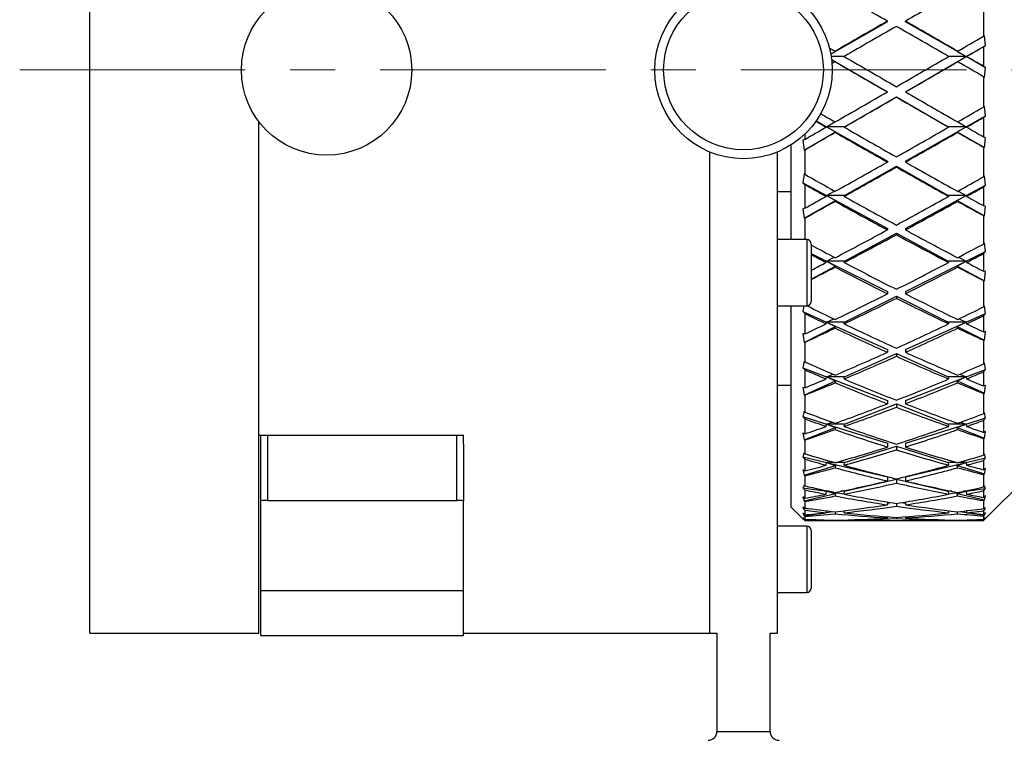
# Model space of a CAD drawing. Header units: inches. Extents: x 1.2 to 20.6, y 1.1 to 16.7.
# Tile 14 of 16: x 16.5 to 18.7, y 7.6 to 9.2. Entities that reach past the tile are written whole.
import ezdxf

# ---------------------------------------------------------------- set-up
doc = ezdxf.new("R2010")
doc.units = ezdxf.units.IN
doc.header["$MEASUREMENT"] = 0
doc.linetypes.add('CENTERX2', pattern=[0.8, 0.5, -0.1, 0.1, -0.1])
doc.layers.add('SLD-0', color=7, linetype='Continuous')

msp = doc.modelspace()

# ---------------------------------------------------------------- linework, layer by layer
at = {"color": 7, "linetype": 'Continuous', "lineweight": 25}
for p, q in [((16.6236, 9.1286), (16.6236, 10.3786)), ((18.6058, 9.2703), (18.6058, 9.2032)), ((18.3927, 9.2357), (18.2672, 9.1637)), ((18.3927, 9.2357), (18.3927, 9.2368)), ((18.4327, 9.2357), (18.4327, 9.2368)), ((18.5676, 9.1583), (18.4327, 9.2357)), ((18.608, 9.2046), (18.6058, 9.2032)), ((18.6105, 9.183), (18.608, 9.2046)), ((18.5676, 9.1583), (18.6105, 9.183)), ((18.6058, 9.18), (18.6105, 9.183)), ((18.6058, 9.18), (18.6058, 9.1369)), ((18.2672, 9.1638), (18.2776, 9.1699)), ((18.2971, 9.1583), (18.2682, 9.1583)), ((18.2776, 9.1699), (18.2768, 9.1701)), ((18.4327, 9.0804), (18.5676, 9.1583)), ((18.5676, 9.1583), (18.5282, 9.1583)), ((18.5486, 9.1701), (18.5478, 9.1699)), ((18.5478, 9.1699), (18.5676, 9.1583)), ((18.5478, 9.1467), (18.5676, 9.1583)), ((18.5676, 9.1583), (18.5686, 9.1585)), ((18.6105, 9.1337), (18.5676, 9.1583)), ((18.269, 9.1518), (18.3927, 9.0804)), ((18.269, 9.1517), (18.2776, 9.1467)), ((18.2776, 9.1467), (18.2768, 9.1469)), ((18.5486, 9.1469), (18.5478, 9.1467)), ((18.6105, 9.1337), (18.6058, 9.1369)), ((18.608, 9.1121), (18.6105, 9.1337)), ((16.6236, 7.8786), (16.6236, 9.1286)), ((18.6058, 9.1137), (18.6058, 9.0463)), ((18.6058, 9.1137), (18.608, 9.1121)), ((18.2977, 9.0026), (18.4127, 9.0689)), ((18.3927, 9.0804), (18.3927, 9.08)), ((18.4127, 9.0689), (18.5276, 9.0026)), ((18.4127, 9.0689), (18.4127, 9.0684)), ((18.4327, 9.0804), (18.4327, 9.08)), ((18.608, 9.0481), (18.6058, 9.0463)), ((18.6105, 9.0269), (18.608, 9.0481)), ((18.5676, 9.0026), (18.6105, 9.0269)), ((18.6058, 9.0232), (18.6105, 9.0269)), ((18.6058, 9.0232), (18.6058, 8.9804)), ((16.9986, 7.8786), (16.9986, 9.0136)), ((16.9986, 8.3185), (16.9986, 9.0136)), ((18.2348, 9.0156), (18.2577, 9.0026)), ((18.2568, 9.0017), (18.2577, 9.0026)), ((18.2577, 9.0026), (18.2765, 9.0134)), ((18.2977, 9.0026), (18.2577, 9.0026)), ((18.2577, 9.0026), (18.2776, 8.991)), ((18.2577, 9.0026), (18.3927, 8.9264)), ((18.2968, 9.0017), (18.2977, 9.0026)), ((18.4327, 8.9264), (18.5676, 9.0026)), ((18.5676, 9.0026), (18.5276, 9.0026)), ((18.5276, 9.0026), (18.5286, 9.0017)), ((18.5478, 8.991), (18.5676, 9.0026)), ((18.5488, 9.0134), (18.5676, 9.0026)), ((18.5676, 9.0026), (18.5686, 9.0017)), ((18.208, 8.9509), (18.2776, 8.991)), ((18.2096, 8.9863), (18.2096, 8.9746)), ((18.2776, 8.991), (18.2768, 8.9903)), ((18.5486, 8.9903), (18.5478, 8.991)), ((18.5478, 8.991), (18.608, 8.9563)), ((18.6105, 8.9779), (18.6058, 8.9804)), ((18.608, 8.9563), (18.6105, 8.9779)), ((18.1796, 8.7522), (18.1796, 8.9627)), ((18.2096, 8.9746), (18.2054, 8.9725)), ((18.2054, 8.9725), (18.208, 8.9509)), ((18.6058, 8.9574), (18.6058, 8.8914)), ((18.6058, 8.9574), (18.608, 8.9563)), ((17.9986, 7.8786), (17.9986, 8.9466)), ((18.1486, 7.8786), (18.1486, 8.9466)), ((18.208, 8.9509), (18.2096, 8.9517)), ((18.2096, 8.9517), (18.2096, 8.8971)), ((18.2977, 8.8501), (18.4127, 8.9151)), ((18.3927, 8.9264), (18.3927, 8.9243)), ((18.4127, 8.9151), (18.5276, 8.8501)), ((18.4127, 8.9151), (18.4127, 8.913)), ((18.4327, 8.9264), (18.4327, 8.9243)), ((18.208, 8.8985), (18.2054, 8.8783)), ((18.2096, 8.8971), (18.208, 8.8985)), ((18.608, 8.8935), (18.6058, 8.8914)), ((18.6105, 8.8732), (18.608, 8.8935)), ((18.2054, 8.8783), (18.2096, 8.8745)), ((18.2054, 8.8783), (18.2577, 8.8501)), ((18.2096, 8.8745), (18.2096, 8.822)), ((18.5676, 8.8501), (18.6105, 8.8732)), ((18.6058, 8.8689), (18.6105, 8.8732)), ((18.6058, 8.8689), (18.6058, 8.8275)), ((18.1486, 8.8593), (18.1796, 8.8593)), ((18.2568, 8.8481), (18.2577, 8.8501)), ((18.2577, 8.8501), (18.2757, 8.8599)), ((18.2977, 8.8501), (18.2577, 8.8501)), ((18.2577, 8.8501), (18.2776, 8.8387)), ((18.2577, 8.8501), (18.3927, 8.7772)), ((18.2968, 8.8481), (18.2977, 8.8501)), ((18.4327, 8.7772), (18.5676, 8.8501)), ((18.5676, 8.8501), (18.5276, 8.8501)), ((18.5276, 8.8501), (18.5286, 8.8481)), ((18.5478, 8.8387), (18.5676, 8.8501)), ((18.5497, 8.8599), (18.5676, 8.8501)), ((18.5676, 8.8501), (18.5686, 8.8481)), ((18.208, 8.7994), (18.2776, 8.8387)), ((18.2776, 8.8387), (18.2768, 8.837)), ((18.5486, 8.837), (18.5478, 8.8387)), ((18.5478, 8.8387), (18.608, 8.8046)), ((18.6105, 8.8259), (18.6058, 8.8275)), ((18.608, 8.8046), (18.6105, 8.8259)), ((18.2096, 8.822), (18.2054, 8.8205)), ((18.2054, 8.8205), (18.208, 8.7994)), ((18.6058, 8.8054), (18.6058, 8.7424)), ((18.6058, 8.8054), (18.608, 8.8046)), ((18.208, 8.7994), (18.2096, 8.7999)), ((18.2096, 8.7999), (18.2096, 8.7522)), ((18.2977, 8.7044), (18.4127, 8.7664)), ((18.3927, 8.7772), (18.3927, 8.7737)), ((18.4127, 8.7664), (18.5276, 8.7044)), ((18.4127, 8.7664), (18.4127, 8.7629)), ((18.4327, 8.7772), (18.4327, 8.7737)), ((18.2139, 8.7522), (18.1486, 8.7522)), ((18.2139, 8.7522), (18.2139, 8.605)), ((18.2238, 8.7424), (18.2238, 8.6148)), ((18.608, 8.7447), (18.6058, 8.7424)), ((18.6105, 8.7259), (18.608, 8.7447)), ((18.2238, 8.7214), (18.2577, 8.7044)), ((18.5676, 8.7044), (18.6105, 8.7259)), ((18.6058, 8.721), (18.6105, 8.7259)), ((18.6058, 8.721), (18.6058, 8.682)), ((18.2238, 8.6645), (18.2776, 8.6935)), ((18.2568, 8.7014), (18.2577, 8.7044)), ((18.2577, 8.7044), (18.2747, 8.713)), ((18.2977, 8.7044), (18.2577, 8.7044)), ((18.2577, 8.7044), (18.2776, 8.6935)), ((18.2577, 8.7044), (18.3927, 8.6368)), ((18.2776, 8.6935), (18.2768, 8.691)), ((18.2968, 8.7014), (18.2977, 8.7044)), ((18.4327, 8.6368), (18.5676, 8.7044)), ((18.5676, 8.7044), (18.5276, 8.7044)), ((18.5276, 8.7044), (18.5286, 8.7014)), ((18.5478, 8.6935), (18.5676, 8.7044)), ((18.5486, 8.691), (18.5478, 8.6935)), ((18.5478, 8.6935), (18.608, 8.661)), ((18.5506, 8.713), (18.5676, 8.7044)), ((18.5676, 8.7044), (18.5686, 8.7014)), ((18.6105, 8.6813), (18.6058, 8.682)), ((18.608, 8.661), (18.6105, 8.6813)), ((18.6058, 8.6613), (18.6058, 8.6028)), ((18.6058, 8.6613), (18.608, 8.661)), ((18.3927, 8.6368), (18.3927, 8.6318)), ((18.4327, 8.6368), (18.4327, 8.6318)), ((18.2977, 8.5692), (18.4127, 8.6268)), ((18.4127, 8.6268), (18.5276, 8.5692)), ((18.4127, 8.6268), (18.4127, 8.6218)), ((18.1486, 8.605), (18.2139, 8.605)), ((18.1796, 8.1586), (18.1796, 8.605)), ((18.2073, 8.605), (18.2054, 8.5927)), ((18.2054, 8.5927), (18.2096, 8.5881)), ((18.2054, 8.5927), (18.2577, 8.5692)), ((18.2096, 8.5881), (18.2096, 8.5428)), ((18.5676, 8.5692), (18.6105, 8.5884)), ((18.608, 8.6053), (18.6058, 8.6028)), ((18.6058, 8.5832), (18.6105, 8.5884)), ((18.6105, 8.5884), (18.608, 8.6053)), ((18.2568, 8.5652), (18.2577, 8.5692)), ((18.2577, 8.5692), (18.2736, 8.5764)), ((18.2977, 8.5692), (18.2577, 8.5692)), ((18.2577, 8.5692), (18.2776, 8.5591)), ((18.2577, 8.5692), (18.3927, 8.5084)), ((18.2968, 8.5652), (18.2977, 8.5692)), ((18.4327, 8.5084), (18.5676, 8.5692)), ((18.5676, 8.5692), (18.5276, 8.5692)), ((18.5276, 8.5692), (18.5286, 8.5652)), ((18.5478, 8.5591), (18.5676, 8.5692)), ((18.5517, 8.5764), (18.5676, 8.5692)), ((18.5676, 8.5692), (18.5686, 8.5652)), ((18.6058, 8.5832), (18.6058, 8.5475)), ((18.2096, 8.5428), (18.2054, 8.543)), ((18.2054, 8.543), (18.208, 8.5242)), ((18.208, 8.5242), (18.2776, 8.5591)), ((18.2776, 8.5591), (18.2768, 8.5557)), ((18.5486, 8.5557), (18.5478, 8.5591)), ((18.5478, 8.5591), (18.608, 8.5289)), ((18.6105, 8.5477), (18.6058, 8.5475)), ((18.608, 8.5289), (18.6105, 8.5477)), ((18.208, 8.5242), (18.2096, 8.5241)), ((18.2096, 8.5241), (18.2096, 8.4807)), ((18.6058, 8.5288), (18.608, 8.5289)), ((18.6058, 8.5288), (18.6058, 8.4762)), ((18.2977, 8.4477), (18.4127, 8.4994)), ((18.3927, 8.5084), (18.3927, 8.5022)), ((18.4127, 8.4994), (18.5276, 8.4477)), ((18.4127, 8.4994), (18.4127, 8.4932)), ((18.4327, 8.5084), (18.4327, 8.5022)), ((18.208, 8.4825), (18.2054, 8.468)), ((18.2096, 8.4807), (18.208, 8.4825)), ((18.608, 8.4789), (18.6058, 8.4762)), ((18.6105, 8.4643), (18.608, 8.4789)), ((18.2054, 8.468), (18.2096, 8.4631)), ((18.2054, 8.468), (18.2577, 8.4477)), ((18.2096, 8.4631), (18.2096, 8.4233)), ((18.2577, 8.4477), (18.2722, 8.4534)), ((18.5532, 8.4534), (18.5676, 8.4477)), ((18.5676, 8.4477), (18.6105, 8.4643)), ((18.6058, 8.4588), (18.6105, 8.4643)), ((18.6058, 8.4588), (18.6058, 8.4274)), ((18.208, 8.4073), (18.2776, 8.4386)), ((18.2568, 8.4429), (18.2577, 8.4477)), ((18.2977, 8.4477), (18.2577, 8.4477)), ((18.2577, 8.4477), (18.3927, 8.3953)), ((18.2577, 8.4477), (18.2776, 8.4386)), ((18.2776, 8.4386), (18.2768, 8.4345)), ((18.2968, 8.4429), (18.2977, 8.4477)), ((18.4327, 8.3953), (18.5676, 8.4477)), ((18.5676, 8.4477), (18.5276, 8.4477)), ((18.5276, 8.4477), (18.5286, 8.4429)), ((18.5478, 8.4386), (18.5676, 8.4477)), ((18.5478, 8.4386), (18.608, 8.4115)), ((18.5486, 8.4345), (18.5478, 8.4386)), ((18.5676, 8.4477), (18.5686, 8.4429)), ((18.1796, 8.4286), (18.1486, 8.4286)), ((18.2096, 8.4233), (18.2054, 8.4242)), ((18.2054, 8.4242), (18.208, 8.4073)), ((18.6105, 8.4284), (18.6058, 8.4274)), ((18.6058, 8.411), (18.608, 8.4115)), ((18.6058, 8.411), (18.6058, 8.3657)), ((18.608, 8.4115), (18.6105, 8.4284)), ((18.208, 8.4073), (18.2096, 8.407)), ((18.2096, 8.407), (18.2096, 8.3695)), ((18.2977, 8.343), (18.4127, 8.3876)), ((18.3927, 8.3953), (18.3927, 8.3879)), ((18.4127, 8.3876), (18.5276, 8.343)), ((18.4127, 8.3876), (18.4127, 8.3802)), ((18.4327, 8.3953), (18.4327, 8.3879)), ((18.208, 8.3714), (18.2054, 8.3595)), ((18.2096, 8.3695), (18.208, 8.3714)), ((18.608, 8.3684), (18.6058, 8.3657)), ((18.6105, 8.3565), (18.608, 8.3684)), ((18.2054, 8.3595), (18.2096, 8.3545)), ((18.2054, 8.3595), (18.2577, 8.343)), ((18.2096, 8.3545), (18.2096, 8.321)), ((18.2577, 8.343), (18.2702, 8.347)), ((18.5551, 8.347), (18.5676, 8.343)), ((18.5676, 8.343), (18.6105, 8.3565)), ((18.6058, 8.3509), (18.6105, 8.3565)), ((18.6058, 8.3509), (18.6058, 8.3245)), ((18.2096, 8.321), (18.2054, 8.3227)), ((18.2054, 8.3227), (18.208, 8.3082)), ((18.208, 8.3082), (18.2776, 8.3352)), ((18.2568, 8.3375), (18.2577, 8.343)), ((18.2977, 8.343), (18.2577, 8.343)), ((18.2577, 8.343), (18.3927, 8.3003)), ((18.2577, 8.343), (18.2776, 8.3352)), ((18.2776, 8.3352), (18.2768, 8.3305)), ((18.2968, 8.3375), (18.2977, 8.343)), ((18.4327, 8.3003), (18.5676, 8.343)), ((18.5676, 8.343), (18.5276, 8.343)), ((18.5276, 8.343), (18.5286, 8.3375)), ((18.5478, 8.3352), (18.5676, 8.343)), ((18.5478, 8.3352), (18.608, 8.3118)), ((18.5486, 8.3305), (18.5478, 8.3352)), ((18.5676, 8.343), (18.5686, 8.3375)), ((18.6105, 8.3264), (18.6058, 8.3245)), ((18.608, 8.3118), (18.6105, 8.3264)), ((16.9986, 8.3185), (17.4526, 8.3185)), ((17.0026, 8.1724), (17.0026, 8.3185)), ((17.0176, 8.3185), (17.0176, 8.1736)), ((17.4376, 8.1736), (17.4376, 8.3185)), ((17.4526, 8.299), (17.4526, 8.3185)), ((18.208, 8.3082), (18.2096, 8.3075)), ((18.2096, 8.3075), (18.2096, 8.277)), ((18.3927, 8.3003), (18.3927, 8.2919)), ((18.4327, 8.3003), (18.4327, 8.2919)), ((18.6058, 8.3109), (18.608, 8.3118)), ((18.6058, 8.3109), (18.6058, 8.274)), ((17.4526, 8.299), (17.4526, 8.1724)), ((18.208, 8.2789), (18.2054, 8.27)), ((18.2096, 8.277), (18.208, 8.2789)), ((18.2977, 8.2576), (18.4127, 8.294)), ((18.4127, 8.294), (18.5276, 8.2576)), ((18.4127, 8.294), (18.4127, 8.2857)), ((18.2054, 8.27), (18.2096, 8.265)), ((18.2054, 8.27), (18.2577, 8.2576)), ((18.2096, 8.265), (18.2096, 8.2387)), ((18.2568, 8.2515), (18.2577, 8.2576)), ((18.2577, 8.2576), (18.2672, 8.2599)), ((18.2752, 8.2576), (18.2577, 8.2576)), ((18.2577, 8.2576), (18.3927, 8.2257)), ((18.2577, 8.2576), (18.2776, 8.2513)), ((18.2977, 8.2576), (18.2784, 8.2576)), ((18.2968, 8.2515), (18.2977, 8.2576)), ((18.4327, 8.2257), (18.5676, 8.2576)), ((18.5469, 8.2576), (18.5276, 8.2576)), ((18.5276, 8.2576), (18.5286, 8.2515)), ((18.5478, 8.2513), (18.5676, 8.2576)), ((18.5676, 8.2576), (18.5502, 8.2576)), ((18.5581, 8.2599), (18.5676, 8.2576)), ((18.5676, 8.2576), (18.6105, 8.2678)), ((18.5676, 8.2576), (18.5686, 8.2515)), ((18.608, 8.2767), (18.6058, 8.274)), ((18.6058, 8.2621), (18.6105, 8.2678)), ((18.6058, 8.2621), (18.6058, 8.2414)), ((18.6105, 8.2678), (18.608, 8.2767)), ((18.2096, 8.2387), (18.2054, 8.2411)), ((18.2054, 8.2411), (18.208, 8.2293)), ((18.208, 8.2293), (18.2776, 8.2513)), ((18.2776, 8.2513), (18.2768, 8.246)), ((18.5478, 8.2513), (18.608, 8.2322)), ((18.5486, 8.246), (18.5478, 8.2513)), ((18.6105, 8.2441), (18.6058, 8.2414)), ((18.608, 8.2322), (18.6105, 8.2441)), ((18.208, 8.2293), (18.2096, 8.2283)), ((18.2096, 8.2283), (18.2096, 8.2055)), ((18.2977, 8.1937), (18.4127, 8.2209)), ((18.3927, 8.2257), (18.3927, 8.2166)), ((18.4127, 8.2209), (18.5276, 8.1937)), ((18.4127, 8.2209), (18.4127, 8.2119)), ((18.4327, 8.2257), (18.4327, 8.2166)), ((18.6058, 8.2309), (18.608, 8.2322)), ((18.6058, 8.2309), (18.6058, 8.2032)), ((18.6099, 8.1327), (18.6996, 8.2223)), ((18.208, 8.2073), (18.2054, 8.2016)), ((18.2054, 8.2016), (18.2096, 8.1968)), ((18.2054, 8.2016), (18.2577, 8.1937)), ((18.2096, 8.2055), (18.208, 8.2073)), ((18.2096, 8.1968), (18.2096, 8.1783)), ((18.2568, 8.1872), (18.2577, 8.1937)), ((18.2577, 8.1937), (18.2615, 8.1943)), ((18.2642, 8.1937), (18.2577, 8.1937)), ((18.2577, 8.1937), (18.2969, 8.1878)), ((18.2577, 8.1937), (18.2776, 8.189)), ((18.2977, 8.1937), (18.2894, 8.1937)), ((18.2968, 8.1872), (18.2977, 8.1937)), ((18.536, 8.1937), (18.5276, 8.1937)), ((18.5276, 8.1937), (18.5286, 8.1872)), ((18.5285, 8.1878), (18.5676, 8.1937)), ((18.5478, 8.189), (18.5676, 8.1937)), ((18.5676, 8.1937), (18.5611, 8.1937)), ((18.5639, 8.1943), (18.5676, 8.1937)), ((18.5676, 8.1937), (18.6105, 8.2002)), ((18.5676, 8.1937), (18.5686, 8.1872)), ((18.608, 8.2059), (18.6058, 8.2032)), ((18.6058, 8.1947), (18.6105, 8.2002)), ((18.6058, 8.1947), (18.6058, 8.1801)), ((18.6105, 8.2002), (18.608, 8.2059)), ((17.0026, 7.9736), (17.0026, 8.1724)), ((17.0176, 8.1736), (17.4376, 8.1736)), ((17.4526, 7.9736), (17.4526, 8.1724)), ((18.2096, 8.1783), (18.2054, 8.1813)), ((18.2054, 8.1813), (18.208, 8.1725)), ((18.208, 8.1725), (18.2776, 8.189)), ((18.208, 8.1725), (18.2096, 8.1713)), ((18.2096, 8.1713), (18.2096, 8.1567)), ((18.2776, 8.189), (18.2768, 8.1833)), ((18.3927, 8.1699), (18.3927, 8.1636)), ((18.4327, 8.1699), (18.4327, 8.1636)), ((18.5478, 8.189), (18.608, 8.1747)), ((18.5486, 8.1833), (18.5478, 8.189)), ((18.6105, 8.1836), (18.6058, 8.1801)), ((18.6058, 8.173), (18.608, 8.1747)), ((18.6058, 8.173), (18.6058, 8.1553)), ((18.608, 8.1747), (18.6105, 8.1836)), ((18.1796, 8.1586), (18.2059, 8.1322)), ((18.208, 8.1584), (18.2054, 8.1561)), ((18.2054, 8.1561), (18.2096, 8.1515)), ((18.2054, 8.1561), (18.2211, 8.1551)), ((18.2096, 8.1567), (18.208, 8.1584)), ((18.2096, 8.1515), (18.2096, 8.1413)), ((18.2568, 8.146), (18.2574, 8.1505)), ((18.2569, 8.1466), (18.2714, 8.1488)), ((18.2774, 8.1483), (18.2768, 8.1439)), ((18.2958, 8.1504), (18.2974, 8.1503)), ((18.2968, 8.146), (18.2974, 8.1506)), ((18.3927, 8.1672), (18.4014, 8.1685)), ((18.4127, 8.1667), (18.4127, 8.1607)), ((18.424, 8.1685), (18.4327, 8.1672)), ((18.5279, 8.1506), (18.5286, 8.146)), ((18.528, 8.1503), (18.5296, 8.1504)), ((18.5486, 8.1439), (18.548, 8.1483)), ((18.5539, 8.1488), (18.5685, 8.1466)), ((18.568, 8.1505), (18.5686, 8.146)), ((18.6042, 8.1551), (18.6105, 8.1555)), ((18.608, 8.1578), (18.6058, 8.1553)), ((18.6058, 8.1502), (18.6105, 8.1555)), ((18.6058, 8.1502), (18.6058, 8.1422)), ((18.6105, 8.1555), (18.608, 8.1578)), ((18.2096, 8.1413), (18.2054, 8.1449)), ((18.2054, 8.1449), (18.208, 8.1392)), ((18.208, 8.1334), (18.2054, 8.1345)), ((18.2054, 8.1345), (18.2096, 8.1302)), ((18.2096, 8.1286), (18.2059, 8.1322)), ((18.208, 8.1392), (18.2434, 8.1446)), ((18.208, 8.1392), (18.2096, 8.1379)), ((18.2096, 8.1318), (18.208, 8.1334)), ((18.2096, 8.1379), (18.2096, 8.1318)), ((18.2096, 8.1302), (18.2096, 8.1286)), ((18.2452, 8.1286), (18.3085, 8.1286)), ((18.2568, 8.129), (18.2569, 8.13)), ((18.2769, 8.1294), (18.2768, 8.1287)), ((18.2968, 8.129), (18.2969, 8.13)), ((18.3485, 8.1286), (18.4769, 8.1286)), ((18.3927, 8.1372), (18.3927, 8.1344)), ((18.4127, 8.1358), (18.4127, 8.1333)), ((18.4327, 8.1372), (18.4327, 8.1344)), ((18.5169, 8.1286), (18.5801, 8.1286)), ((18.5284, 8.13), (18.5286, 8.129)), ((18.5486, 8.1287), (18.5485, 8.1294)), ((18.5684, 8.13), (18.5686, 8.129)), ((18.5819, 8.1446), (18.608, 8.1406)), ((18.6105, 8.1463), (18.6058, 8.1422)), ((18.6058, 8.1387), (18.608, 8.1406)), ((18.6058, 8.1387), (18.6058, 8.1314)), ((18.6058, 8.1299), (18.6105, 8.1348)), ((18.608, 8.1337), (18.6058, 8.1314)), ((18.6105, 8.1333), (18.6058, 8.1286)), ((18.6058, 8.1299), (18.6058, 8.1286)), ((18.608, 8.1406), (18.6105, 8.1463)), ((18.6105, 8.1348), (18.608, 8.1337)), ((18.6099, 8.1327), (18.6105, 8.1333)), ((18.2139, 8.1165), (18.1486, 8.1165)), ((18.2139, 8.1163), (18.1486, 8.1163)), ((18.2139, 8.1165), (18.2139, 8.1163)), ((18.2139, 8.1163), (18.2139, 8.0947)), ((18.2238, 8.1067), (18.2238, 8.1064)), ((18.2238, 8.1064), (18.2238, 8.0878)), ((18.2139, 8.0947), (18.2139, 7.969)), ((18.2238, 8.0878), (18.2238, 7.9789)), ((17.0026, 7.9736), (17.4526, 7.9736)), ((17.0026, 7.8736), (17.0026, 7.9736)), ((17.4526, 7.8736), (17.4526, 7.9736)), ((18.1486, 7.969), (18.2139, 7.969)), ((16.6236, 7.8786), (16.9986, 7.8786)), ((17.0026, 7.8736), (17.4526, 7.8736)), ((17.4526, 7.8786), (17.9986, 7.8786)), ((17.9986, 7.8786), (18.0145, 7.8786)), ((18.0145, 7.8786), (18.0145, 7.6609)), ((18.1326, 7.6609), (18.1326, 7.8786)), ((18.1326, 7.8786), (18.1486, 7.8786)), ((18.0145, 7.6609), (18.0283, 7.6609)), ((18.0283, 7.6609), (18.1326, 7.6609))]:
    msp.add_line(p, q, dxfattribs=at)
for centre, radius in [((17.1486, 9.1286), 0.189), ((18.0736, 9.1286), 0.1969), ((18.0736, 9.1286), 0.1772)]:
    msp.add_circle(centre, radius, dxfattribs=at)
for centre, radius, start, end in [((18.2139, 8.7424), 0.00984, 0, 90), ((18.2139, 8.6148), 0.00984, 270, 0), ((17.0176, 8.0736), 0.1, 90, 98.6269), ((17.4376, 8.0736), 0.1, 81.3731, 90), ((18.2139, 8.1067), 0.00984, 0, 90), ((18.2139, 8.1064), 0.00984, 0, 90), ((18.2139, 7.9789), 0.00984, 270, 0), ((17.9948, 7.6609), 0.0197, 270, 0), ((18.1523, 7.6609), 0.0197, 180, 270)]:
    msp.add_arc(centre, radius, start, end, dxfattribs=at)
for centre, major_axis, ratio, start_param, end_param in [((18.3927, 9.1286), (1.7314, -0.9967), 0.046971, 1.597829, 1.664785), ((18.4327, 9.1286), (1.7314, 0.9967), 0.046971, 1.476807, 1.543764), ((18.3927, 9.1286), (1.7314, 0.9967), 0.046971, 1.543764, 1.610721), ((18.4327, 9.1286), (1.7314, 0.9967), 0.046971, 1.555311, 1.622304), ((18.3927, 9.1286), (1.7314, -0.9967), 0.046971, 1.519289, 1.586281), ((18.4327, 9.1286), (1.7314, -0.9967), 0.046971, 1.530872, 1.597829), ((18.3927, 9.1286), (1.7319, 0.9993), 0.021059, 4.790361, 4.823599), ((18.4327, 9.1286), (1.7319, -0.9993), 0.021059, 4.627159, 4.634417), ((18.4327, 9.1286), (1.7319, 0.9993), 0.021059, 4.778778, 4.800359), ((18.4327, 9.1286), (1.7319, -0.9993), 0.021059, 4.646, 4.712992), ((18.3927, 9.1286), (1.7319, 0.9993), 0.021059, 4.711786, 4.778778), ((18.4327, 9.1286), (1.7314, -0.9967), 0.046971, 1.497708, 1.519289), ((18.4327, 9.1286), (1.7314, 0.9967), 0.046971, 1.633887, 1.637893), ((18.3927, 9.1286), (1.7319, -0.9993), 0.021059, 4.657583, 4.72454), ((18.4327, 9.1286), (1.7319, 0.9993), 0.021059, 4.700238, 4.767195), ((18.3927, 9.1286), (1.7314, -0.9967), 0.046971, 1.474468, 1.507706), ((18.3927, 9.1286), (1.7319, 0.9993), 0.021059, 4.633282, 4.700238), ((18.4327, 9.1286), (1.7319, 0.9993), 0.021059, 4.621699, 4.688691), ((18.3927, 9.1286), (1.7319, -0.9993), 0.021059, 4.736087, 4.803079), ((18.4327, 9.1286), (1.7319, -0.9993), 0.021059, 4.72454, 4.791496), ((18.3927, 9.1286), (1.7298, 0.988), 0.089151, 4.751634, 4.784872), ((18.4327, 9.1286), (1.7298, -0.988), 0.089151, 4.654633, 4.673144), ((18.4327, 9.1286), (1.7298, 0.988), 0.089151, 4.740051, 4.761632), ((18.3927, 9.1286), (1.7319, 0.9993), 0.021059, 4.594313, 4.621699), ((18.3927, 9.1286), (1.7298, -0.988), 0.089151, 4.67162, 4.684727), ((18.4327, 9.1286), (1.7298, -0.988), 0.089151, 4.684727, 4.75172), ((18.3927, 9.1286), (1.7298, 0.988), 0.089151, 4.673058, 4.740051), ((18.4327, 9.1286), (1.7319, -0.9993), 0.021059, 4.803079, 4.824661), ((18.4327, 9.1286), (1.7319, 0.9993), 0.021059, 4.571058, 4.610116), ((18.3927, 9.1286), (1.7298, -0.988), 0.089151, 4.69631, 4.763267), ((18.4327, 9.1286), (1.7298, 0.988), 0.089151, 4.661511, 4.728468), ((18.3927, 9.1286), (1.7319, -0.9993), 0.021059, 4.814662, 4.8479), ((18.3927, 9.1286), (1.7298, 0.988), 0.089151, 4.594554, 4.661511), ((18.4327, 9.1286), (1.7298, 0.988), 0.089151, 4.582971, 4.649964), ((18.3927, 9.1286), (1.7298, -0.988), 0.089151, 4.774814, 4.841807), ((18.4327, 9.1286), (1.7298, -0.988), 0.089151, 4.763267, 4.830224), ((18.4327, 9.1286), (1.7254, -0.9624), 0.15748, 4.670821, 4.709879), ((18.3927, 9.1286), (1.7254, 0.9624), 0.15748, 4.714899, 4.748137), ((18.3927, 9.1286), (1.7254, -0.9624), 0.15748, 4.694076, 4.721462), ((18.4327, 9.1286), (1.7254, 0.9624), 0.15748, 4.703316, 4.724897), ((18.3927, 9.1286), (1.7298, 0.988), 0.089151, 4.555586, 4.582971), ((18.4327, 9.1286), (1.7254, -0.9624), 0.15748, 4.721462, 4.788454), ((18.3927, 9.1286), (1.7254, 0.9624), 0.15748, 4.636324, 4.703316), ((18.4327, 9.1286), (1.7298, -0.988), 0.089151, 4.841807, 4.863388), ((18.4327, 9.1286), (1.7298, 0.988), 0.089151, 4.532331, 4.571388), ((18.3927, 9.1286), (1.7254, -0.9624), 0.15748, 4.733045, 4.800002), ((18.4327, 9.1286), (1.7254, 0.9624), 0.15748, 4.624776, 4.691733), ((18.3927, 9.1286), (1.7298, -0.988), 0.089151, 4.85339, 4.886627), ((18.3927, 9.1286), (1.7254, 0.9624), 0.15748, 4.557819, 4.624776), ((18.4327, 9.1286), (1.7254, 0.9624), 0.15748, 4.546236, 4.613229), ((18.3927, 9.1286), (1.7254, -0.9624), 0.15748, 4.811549, 4.878541), ((18.4327, 9.1286), (1.7254, -0.9624), 0.15748, 4.800002, 4.866958), ((18.4327, 9.1286), (1.7195, -0.9213), 0.226103, 4.7125, 4.742829), ((18.3927, 9.1286), (1.7195, 0.9213), 0.226103, 4.681949, 4.715186), ((18.3927, 9.1286), (1.7195, -0.9213), 0.226103, 4.735266, 4.754412), ((18.4327, 9.1286), (1.7195, 0.9213), 0.226103, 4.670366, 4.691947), ((18.3927, 9.1286), (1.7254, 0.9624), 0.15748, 4.527556, 4.546236), ((18.4327, 9.1286), (1.7195, -0.9213), 0.226103, 4.754412, 4.821405), ((18.3927, 9.1286), (1.7195, 0.9213), 0.226103, 4.603373, 4.670366), ((18.4327, 9.1286), (1.7254, -0.9624), 0.15748, 4.878541, 4.900123), ((18.4327, 9.1286), (1.7254, 0.9624), 0.15748, 4.503857, 4.534654), ((18.3927, 9.1286), (1.7195, -0.9213), 0.226103, 4.765995, 4.832952), ((18.4327, 9.1286), (1.7195, 0.9213), 0.226103, 4.591826, 4.658783), ((18.3927, 9.1286), (1.7254, -0.9624), 0.15748, 4.890124, 4.923362), ((18.3927, 9.1286), (1.7195, 0.9213), 0.226103, 4.524869, 4.591826), ((18.4327, 9.1286), (1.7195, -0.9213), 0.226103, 4.832952, 4.899909), ((18.4327, 9.1286), (1.7195, 0.9213), 0.226103, 4.513286, 4.580279), ((18.3927, 9.1286), (1.7195, -0.9213), 0.226103, 4.844499, 4.911492), ((18.3927, 9.1286), (1.7133, -0.8631), 0.294824, 4.753904, 4.781289), ((18.4327, 9.1286), (1.7133, -0.8631), 0.294824, 4.733889, 4.769706), ((18.3927, 9.1286), (1.7133, 0.8631), 0.294824, 4.655072, 4.688309), ((18.3927, 9.1286), (1.7195, 0.9213), 0.226103, 4.485901, 4.513286), ((18.4327, 9.1286), (1.7133, -0.8631), 0.294824, 4.781289, 4.848282), ((18.3927, 9.1286), (1.7133, 0.8631), 0.294824, 4.576496, 4.643489), ((18.4327, 9.1286), (1.7133, 0.8631), 0.294824, 4.643489, 4.66507), ((18.4327, 9.1286), (1.7195, -0.9213), 0.226103, 4.911492, 4.933073), ((18.4327, 9.1286), (1.7195, 0.9213), 0.226103, 4.462646, 4.501703), ((18.3927, 9.1286), (1.7133, -0.8631), 0.294824, 4.792872, 4.859829), ((18.4327, 9.1286), (1.7133, 0.8631), 0.294824, 4.564949, 4.631906), ((18.3927, 9.1286), (1.7195, -0.9213), 0.226103, 4.923075, 4.956313), ((18.3927, 9.1286), (1.7133, 0.8631), 0.294824, 4.497992, 4.564949), ((18.4327, 9.1286), (1.7133, -0.8631), 0.294824, 4.859829, 4.926786), ((18.4327, 9.1286), (1.7085, -0.7845), 0.362958, 4.748357, 4.787414), ((18.4327, 9.1286), (1.7133, 0.8631), 0.294824, 4.486409, 4.553402), ((18.3927, 9.1286), (1.7133, -0.8631), 0.294824, 4.871376, 4.938369), ((18.3927, 9.1286), (1.7085, 0.7845), 0.362958, 4.637364, 4.670601), ((18.3927, 9.1286), (1.7085, -0.7845), 0.362958, 4.771612, 4.798997), ((18.4327, 9.1286), (1.7085, 0.7845), 0.362958, 4.625781, 4.647362), ((18.3927, 9.1286), (1.7133, 0.8631), 0.294824, 4.459024, 4.486409), ((18.4327, 9.1286), (1.7133, 0.8631), 0.294824, 4.435769, 4.474826), ((18.3927, 9.1286), (1.7085, -0.7845), 0.362958, 4.81058, 4.877537), ((18.4327, 9.1286), (1.7085, -0.7845), 0.362958, 4.798997, 4.86599), ((18.3927, 9.1286), (1.7085, 0.7845), 0.362958, 4.558788, 4.625781), ((18.4327, 9.1286), (1.7085, 0.7845), 0.362958, 4.547241, 4.614198), ((18.3927, 9.1286), (1.7133, -0.8631), 0.294824, 4.949952, 4.983189), ((18.4327, 9.1286), (1.7133, -0.8631), 0.294824, 4.938369, 4.95995), ((18.3927, 9.1286), (1.7085, 0.7845), 0.362958, 4.480284, 4.547241), ((18.4327, 9.1286), (1.7085, -0.7845), 0.362958, 4.877537, 4.944494), ((18.4327, 9.1286), (1.7072, -0.681), 0.428922, 4.752663, 4.79172), ((18.4327, 9.1286), (1.7085, 0.7845), 0.362958, 4.468701, 4.535694), ((18.3927, 9.1286), (1.7085, -0.7845), 0.362958, 4.889084, 4.956077), ((18.3927, 9.1286), (1.7072, 0.681), 0.428922, 4.633058, 4.666295), ((18.3927, 9.1286), (1.7072, -0.681), 0.428922, 4.775918, 4.803303), ((18.4327, 9.1286), (1.7072, 0.681), 0.428922, 4.621475, 4.643056), ((18.3927, 9.1286), (1.7085, 0.7845), 0.362958, 4.441316, 4.468701), ((18.4327, 9.1286), (1.7085, 0.7845), 0.362958, 4.418061, 4.457118), ((18.3927, 9.1286), (1.7072, -0.681), 0.428922, 4.814886, 4.881843), ((18.4327, 9.1286), (1.7072, -0.681), 0.428922, 4.803303, 4.870296), ((18.3927, 9.1286), (1.7072, 0.681), 0.428922, 4.554482, 4.621475), ((18.4327, 9.1286), (1.7072, 0.681), 0.428922, 4.542935, 4.609892), ((18.3927, 9.1286), (1.7085, -0.7845), 0.362958, 4.96766, 5.000898), ((18.4327, 9.1286), (1.7085, -0.7845), 0.362958, 4.956077, 4.977658), ((18.3927, 9.1286), (1.7072, 0.681), 0.428922, 4.475978, 4.542935), ((18.4327, 9.1286), (1.7072, 0.681), 0.428922, 4.464395, 4.531388), ((18.3927, 9.1286), (1.7072, -0.681), 0.428922, 4.89339, 4.960383), ((18.4327, 9.1286), (1.7072, -0.681), 0.428922, 4.881843, 4.9488), ((18.4327, 9.1286), (1.7113, -0.546), 0.489571, 4.738149, 4.777206), ((18.3927, 9.1286), (1.7113, -0.546), 0.489571, 4.761404, 4.788789), ((18.3927, 9.1286), (1.7113, 0.546), 0.489571, 4.647572, 4.680809), ((18.4327, 9.1286), (1.7113, 0.546), 0.489571, 4.635989, 4.65757), ((18.3927, 9.1286), (1.7072, 0.681), 0.428922, 4.43701, 4.464395), ((18.4327, 9.1286), (1.7072, 0.681), 0.428922, 4.413755, 4.452812), ((18.3927, 9.1286), (1.7113, -0.546), 0.489571, 4.800372, 4.867329), ((18.4327, 9.1286), (1.7113, -0.546), 0.489571, 4.788789, 4.855782), ((18.3927, 9.1286), (1.7113, 0.546), 0.489571, 4.568996, 4.635989), ((18.4327, 9.1286), (1.7113, 0.546), 0.489571, 4.557449, 4.624406), ((18.3927, 9.1286), (1.7072, -0.681), 0.428922, 4.971966, 5.005203), ((18.4327, 9.1286), (1.7072, -0.681), 0.428922, 4.960383, 4.981964), ((18.3927, 9.1286), (1.7113, 0.546), 0.489571, 4.490492, 4.557449), ((18.4327, 9.1286), (1.7113, -0.546), 0.489571, 4.867329, 4.934286), ((18.4327, 9.1286), (1.7203, -0.3726), 0.539415, 4.699518, 4.738576), ((18.3927, 9.1286), (1.7203, -0.3726), 0.539415, 4.722773, 4.750159), ((18.4327, 9.1286), (1.7113, 0.546), 0.489571, 4.478909, 4.545902), ((18.3927, 9.1286), (1.7113, -0.546), 0.489571, 4.878876, 4.945869), ((18.3927, 9.1286), (1.7203, 0.3726), 0.539415, 4.686202, 4.71944), ((18.4327, 9.1286), (1.7203, 0.3726), 0.539415, 4.674619, 4.6962), ((18.3927, 9.1286), (1.7113, 0.546), 0.489571, 4.451524, 4.478909), ((18.4327, 9.1286), (1.7113, 0.546), 0.489571, 4.428269, 4.467326), ((18.3927, 9.1286), (1.7203, -0.3726), 0.539415, 4.761742, 4.828699), ((18.4327, 9.1286), (1.7203, -0.3726), 0.539415, 4.750159, 4.817151), ((18.3927, 9.1286), (1.7203, 0.3726), 0.539415, 4.607627, 4.674619), ((18.4327, 9.1286), (1.7203, 0.3726), 0.539415, 4.596079, 4.663036), ((18.3927, 9.1286), (1.7113, -0.546), 0.489571, 4.957452, 4.99069), ((18.4327, 9.1286), (1.7113, -0.546), 0.489571, 4.945869, 4.96745), ((18.4327, 9.1286), (1.7296, -0.1607), 0.570645, 4.636187, 4.675244), ((18.3927, 9.1286), (1.7296, -0.1607), 0.570645, 4.659442, 4.686827), ((18.3927, 9.1286), (1.7203, 0.3726), 0.539415, 4.529123, 4.596079), ((18.4327, 9.1286), (1.7203, 0.3726), 0.539415, 4.51754, 4.584532), ((18.3927, 9.1286), (1.7203, -0.3726), 0.539415, 4.840246, 4.907238), ((18.4327, 9.1286), (1.7203, -0.3726), 0.539415, 4.828699, 4.895655), ((18.3927, 9.1286), (1.7296, 0.1607), 0.570645, 4.749534, 4.782771), ((18.4327, 9.1286), (1.7296, 0.1607), 0.570645, 4.737951, 4.759532), ((18.3927, 9.1286), (1.7203, 0.3726), 0.539415, 4.490154, 4.51754), ((18.4327, 9.1286), (1.7203, 0.3726), 0.539415, 4.466899, 4.505957), ((18.4327, 9.1286), (1.7315, 0.0728), 0.575988, 4.559008, 4.598065), ((18.3927, 9.1286), (1.7315, 0.0728), 0.575988, 4.582263, 4.609648), ((18.3927, 9.1286), (1.7296, 0.1607), 0.570645, 4.553486, 4.580871), ((18.4327, 9.1286), (1.7296, 0.1607), 0.570645, 4.539347, 4.569288), ((18.3927, 9.1286), (1.7296, -0.1607), 0.570645, 4.69841, 4.765367), ((18.3927, 9.1286), (1.7296, 0.1607), 0.570645, 4.592454, 4.659411), ((18.3927, 9.1286), (1.7315, 0.0728), 0.575988, 4.621231, 4.651118), ((18.4327, 9.1286), (1.7296, -0.1607), 0.570645, 4.686827, 4.75382), ((18.4327, 9.1286), (1.7296, 0.1607), 0.570645, 4.580871, 4.647864), ((18.4327, 9.1286), (1.7315, 0.0728), 0.575988, 4.609648, 4.639557), ((18.3927, 9.1286), (1.7296, 0.1607), 0.570645, 4.670958, 4.737951), ((18.3927, 9.1286), (1.7296, -0.1607), 0.570645, 4.776914, 4.843907), ((18.4327, 9.1286), (1.7296, 0.1607), 0.570645, 4.659411, 4.726368), ((18.4327, 9.1286), (1.7296, -0.1607), 0.570645, 4.765367, 4.832324), ((18.3927, 9.1286), (1.7315, -0.0728), 0.575988, 4.785221, 4.81513), ((18.4327, 9.1286), (1.7315, -0.0728), 0.575988, 4.77366, 4.803547), ((18.3927, 9.1286), (1.7203, -0.3726), 0.539415, 4.918821, 4.952059), ((18.3927, 9.1286), (1.7315, -0.0728), 0.575988, 4.826713, 4.85995), ((18.3927, 9.1286), (1.7296, -0.1607), 0.570645, 4.85549, 4.885431), ((18.4327, 9.1286), (1.7203, -0.3726), 0.539415, 4.907238, 4.92882), ((18.4327, 9.1286), (1.7315, -0.0728), 0.575988, 4.81513, 4.836711), ((18.4327, 9.1286), (1.7296, -0.1607), 0.570645, 4.843907, 4.865488)]:
    msp.add_ellipse(centre, major_axis=major_axis, ratio=ratio, start_param=start_param, end_param=end_param, dxfattribs=at)
at = {"layer": 'SLD-0', "color": 7, "linetype": 'CENTERX2', "lineweight": 18}
msp.add_line((16.4679, 9.1286), (20.6295, 9.1286), dxfattribs=at)

doc.saveas('drawing.dxf')
